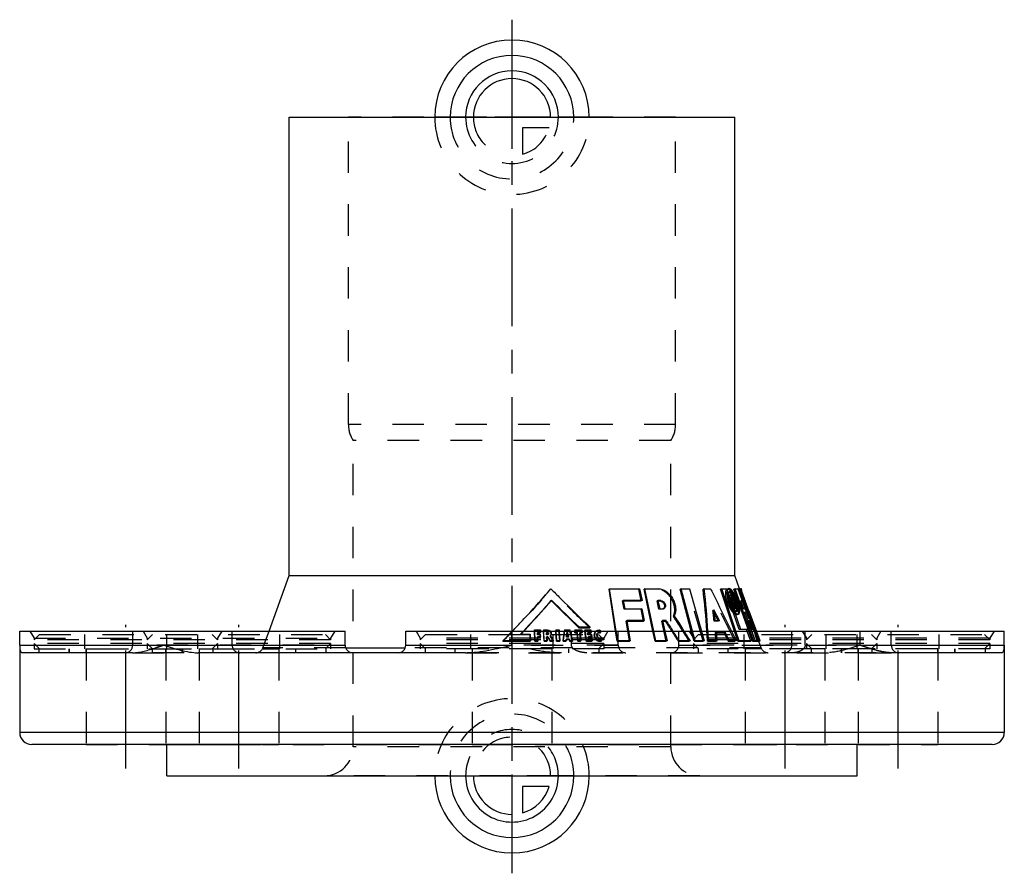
# Model space of a CAD drawing. Header units: millimetres. Extents: x 398 to 602, y 412 to 588.
import ezdxf

# ---------------------------------------------------------------- set-up
doc = ezdxf.new("R2010")
doc.units = ezdxf.units.MM
doc.header["$LTSCALE"] = 65.185185
doc.linetypes.add('CENTER', pattern=[0.6, 0.375, -0.075, 0.075, -0.075])
doc.linetypes.add('HIDDEN', pattern=[0.2, 0.1, -0.1])
for name, color, linetype in [('BOHRUNG', 7, 'CONTINUOUS'), ('KOERPER', 7, 'CONTINUOUS'), ('KONST.EL_MIT_GEO', 7, 'CONTINUOUS'), ('KURVEN', 7, 'CONTINUOUS'), ('L1', 7, 'CONTINUOUS')]:
    doc.layers.add(name, color=color, linetype=linetype)

msp = doc.modelspace()

# ---------------------------------------------------------------- linework, layer by layer
at = {"layer": 'BOHRUNG', "color": 2, "linetype": 'CENTER'}
for p, q in [((420, 433.25), (420, 463.05)), ((443.43, 433.25), (443.43, 463.05)), ((556.57, 433.25), (556.57, 463.05)), ((580, 433.25), (580, 463.05))]:
    msp.add_line(p, q, dxfattribs=at)
at = {"layer": 'BOHRUNG', "color": 8, "linetype": 'HIDDEN'}
for p, q in [((411.75, 458.05), (411.75, 438.25)), ((428.25, 458.05), (428.25, 438.25)), ((435.18, 458.05), (435.18, 438.25)), ((451.68, 458.05), (451.68, 438.25)), ((491.75, 458.05), (491.75, 438.25)), ((508.25, 458.05), (508.25, 438.25)), ((548.32, 458.05), (548.32, 438.25)), ((564.82, 458.05), (564.82, 438.25)), ((571.75, 458.05), (571.75, 438.25)), ((588.25, 458.05), (588.25, 438.25)), ((411.75, 438.25), (428.25, 438.25)), ((435.18, 438.25), (451.68, 438.25)), ((491.75, 438.25), (508.25, 438.25)), ((548.32, 438.25), (564.82, 438.25)), ((571.75, 438.25), (588.25, 438.25))]:
    msp.add_line(p, q, dxfattribs=at)
at = {"layer": 'KOERPER', "color": 7, "linetype": 'Continuous'}
for p, q in [((453.85, 473.25), (453.85, 568.25)), ((453.85, 568.25), (546.15, 568.25)), ((546.15, 473.25), (546.15, 568.25)), ((449.66, 461.75), (453.85, 473.25)), ((453.85, 473.25), (546.15, 473.25)), ((547.14, 470.53), (546.15, 473.25)), ((520.23, 470.53), (520.11, 470.43)), ((521.46, 461.75), (520.11, 470.43)), ((527.54, 470.53), (527.38, 470.43)), ((529.21, 461.75), (527.38, 470.43)), ((535.03, 470.53), (534.82, 470.43)), ((537.15, 461.75), (534.82, 470.43)), ((539.83, 470.53), (539.59, 470.43)), ((543.46, 470.53), (543.2, 470.43)), ((546.09, 461.75), (543.2, 470.43)), ((546.26, 470.53), (545.98, 470.43)), ((549.06, 461.75), (545.98, 470.43)), ((547.42, 470.53), (547.36, 470.51)), ((508.18, 468.17), (508.13, 468.07)), ((523.06, 467.98), (526.78, 467.98)), ((526.94, 468.09), (526.78, 467.98)), ((530.26, 467.98), (530.64, 467.98)), ((530.82, 468.09), (530.64, 467.98)), ((547.7, 467.98), (547.96, 467.98)), ((548.24, 468.09), (547.96, 467.98)), ((548.63, 466.35), (548.02, 468.01)), ((541.95, 465.34), (542.36, 464.53)), ((523.79, 463.8), (527.24, 463.8)), ((527.39, 463.91), (527.24, 463.8)), ((531.21, 463.8), (531.75, 463.8)), ((531.93, 463.91), (531.75, 463.8)), ((542.36, 464.53), (542.6, 464.05)), ((542.6, 464.05), (542.67, 463.91)), ((549.19, 463.8), (549.45, 463.8)), ((549.73, 463.91), (549.45, 463.8)), ((550.15, 462.17), (549.54, 463.84)), ((398, 458.85), (398, 461.75)), ((398, 461.75), (465.43, 461.75)), ((421.43, 458.85), (421.43, 461.75)), ((465.43, 458.85), (465.43, 461.75)), ((478, 458.85), (478, 461.75)), ((506.55, 461.75), (506.55, 461.87)), ((509.14, 461.97), (509.09, 461.87)), ((509.09, 461.75), (509.09, 461.87)), ((510.88, 461.87), (510.86, 461.75)), ((513.07, 461.97), (513, 461.87)), ((513.01, 461.75), (513, 461.87)), ((513.96, 462.54), (513.88, 462.44)), ((513.88, 462.44), (516.1, 462.44)), ((515.18, 461.97), (515.09, 461.87)), ((515.1, 461.75), (515.09, 461.87)), ((516.19, 462.54), (516.1, 462.44)), ((578.57, 461.75), (602, 461.75)), ((578.57, 458.85), (578.57, 461.75)), ((602, 458.85), (602, 461.75)), ((420, 458.85), (421.43, 458.85)), ((458.99, 458.85), (465.43, 458.85)), ((465.53, 458.3), (477.9, 458.3)), ((578.56, 458.85), (580, 458.85)), ((428.5, 431.75), (428.5, 438.25)), ((571.5, 431.75), (571.5, 438.25)), ((428.5, 431.75), (571.5, 431.75))]:
    msp.add_line(p, q, dxfattribs=at)
at = {"layer": 'KOERPER', "color": 8, "linetype": 'HIDDEN'}
for p, q in [((508.03, 470.53), (507.98, 470.43)), ((526.28, 470.43), (520.11, 470.43)), ((526.44, 470.53), (526.28, 470.43)), ((526.78, 467.98), (526.28, 470.43)), ((530.07, 470.43), (527.38, 470.43)), ((530.25, 470.53), (530.07, 470.43)), ((536.56, 470.43), (534.82, 470.43)), ((536.78, 470.53), (536.56, 470.43)), ((539.61, 459.62), (536.56, 470.43)), ((540.87, 470.43), (539.59, 470.43)), ((541.12, 470.53), (540.87, 470.43)), ((544.2, 470.43), (543.2, 470.43)), ((544.46, 470.53), (544.2, 470.43)), ((547.05, 462.07), (544.2, 470.43)), ((545.11, 469.2), (545.13, 469.21)), ((545.4, 469.31), (545.13, 469.21)), ((545.13, 469.21), (545.34, 469.21)), ((545.61, 469.31), (545.34, 469.21)), ((546.33, 466.35), (545.34, 469.21)), ((547.07, 470.43), (545.98, 470.43)), ((546.82, 470.53), (546.54, 470.43)), ((550.42, 459.62), (546.54, 470.43)), ((547.18, 470.53), (546.9, 470.43)), ((549.14, 464.24), (546.9, 470.43)), ((547.36, 470.53), (547.07, 470.43)), ((547.96, 467.98), (547.07, 470.43)), ((547.18, 470.43), (547.14, 470.53)), ((547.37, 470.5), (547.14, 470.43)), ((547.18, 470.43), (547.14, 470.43)), ((548.02, 468.01), (547.14, 470.43)), ((547.45, 470.53), (547.42, 470.53)), ((523.05, 468.09), (522.91, 467.98)), ((522.91, 467.98), (523.06, 467.98)), ((523.21, 466.25), (522.91, 467.98)), ((530.23, 468.09), (530.06, 467.98)), ((530.06, 467.98), (530.26, 467.98)), ((530.45, 466.25), (530.06, 467.98)), ((545.39, 468.7), (545.12, 468.6)), ((545.26, 468.19), (545.12, 468.6)), ((545.53, 468.29), (545.26, 468.19)), ((545.54, 468.9), (545.27, 468.8)), ((545.35, 468.8), (545.27, 468.8)), ((545.54, 468.7), (545.27, 468.6)), ((545.41, 468.19), (545.27, 468.6)), ((545.61, 468.9), (545.35, 468.8)), ((545.63, 467.98), (545.35, 468.8)), ((545.68, 468.29), (545.41, 468.19)), ((545.78, 467.82), (545.51, 467.71)), ((545.82, 468.09), (545.56, 467.98)), ((545.56, 467.98), (545.63, 467.98)), ((545.89, 468.09), (545.63, 467.98)), ((545.96, 467.68), (545.7, 467.58)), ((545.77, 467.58), (545.7, 467.58)), ((546.04, 467.68), (545.77, 467.58)), ((546.19, 466.35), (545.77, 467.58)), ((547.66, 468.09), (547.38, 467.98)), ((547.38, 467.98), (547.7, 467.98)), ((548, 466.25), (547.38, 467.98)), ((523.35, 466.35), (523.21, 466.25)), ((526.75, 466.25), (523.21, 466.25)), ((526.9, 466.35), (526.75, 466.25)), ((527.24, 463.8), (526.75, 466.25)), ((530.63, 466.35), (530.45, 466.25)), ((531.04, 466.25), (530.45, 466.25)), ((531.22, 466.35), (531.04, 466.25)), ((541.86, 466.1), (541.62, 465.99)), ((541.62, 465.99), (541.87, 465.51)), ((541.87, 465.51), (541.95, 465.34)), ((546.13, 466.46), (545.87, 466.35)), ((546.02, 466.35), (545.87, 466.35)), ((546.29, 466.46), (546.02, 466.35)), ((546.46, 466.46), (546.19, 466.35)), ((546.33, 466.35), (546.19, 466.35)), ((546.6, 466.46), (546.33, 466.35)), ((548.28, 466.35), (548, 466.25)), ((548.56, 466.25), (548, 466.25)), ((548.84, 466.35), (548.56, 466.25)), ((549.45, 463.8), (548.56, 466.25)), ((549.54, 463.84), (548.63, 466.35)), ((549.13, 465.92), (548.85, 465.81)), ((551.59, 458.3), (548.85, 465.81)), ((523.77, 463.91), (523.64, 463.8)), ((523.64, 463.8), (523.79, 463.8)), ((524.36, 459.62), (523.64, 463.8)), ((531.18, 463.91), (531.01, 463.8)), ((531.01, 463.8), (531.21, 463.8)), ((531.96, 459.62), (531.01, 463.8)), ((533.6, 464.92), (533.41, 464.82)), ((542.11, 463.91), (541.87, 463.8)), ((542.72, 463.8), (541.87, 463.8)), ((542.67, 463.91), (542.72, 463.8)), ((542.97, 463.91), (542.72, 463.8)), ((549.16, 463.91), (548.88, 463.8)), ((548.88, 463.8), (549.19, 463.8)), ((549.5, 462.07), (548.88, 463.8)), ((549.42, 464.34), (549.14, 464.24)), ((442, 458.85), (442, 461.75)), ((448.41, 458.3), (449.66, 461.75)), ((478, 461.75), (522, 461.75)), ((501.74, 461.07), (501.73, 460.97)), ((501.73, 460.97), (501.81, 461.05)), ((503.77, 461.07), (503.75, 460.97)), ((504.69, 461.97), (504.67, 461.87)), ((505.84, 461.87), (504.67, 461.87)), ((504.74, 459.62), (504.67, 461.87)), ((505.28, 461.48), (505.25, 461.38)), ((505.25, 461.38), (505.86, 461.38)), ((505.27, 460.97), (505.25, 461.38)), ((505.3, 461.07), (505.27, 460.97)), ((505.87, 461.07), (505.83, 460.97)), ((505.88, 461.97), (505.84, 461.87)), ((505.86, 461.38), (505.84, 461.87)), ((505.9, 461.48), (505.86, 461.38)), ((506.58, 461.97), (506.55, 461.87)), ((507.27, 461.87), (506.55, 461.87)), ((506.65, 459.62), (506.55, 461.75)), ((507.17, 461.48), (507.14, 461.38)), ((507.14, 461.38), (507.3, 461.38)), ((507.16, 460.97), (507.14, 461.38)), ((507.2, 461.07), (507.16, 460.97)), ((507.31, 461.97), (507.27, 461.87)), ((507.34, 461.48), (507.3, 461.38)), ((507.36, 461.07), (507.32, 460.97)), ((509.72, 461.87), (509.09, 461.87)), ((509.23, 459.62), (509.09, 461.75)), ((509.77, 461.97), (509.72, 461.87)), ((509.88, 459.62), (509.72, 461.87)), ((510.94, 461.97), (510.88, 461.87)), ((511.88, 461.87), (510.88, 461.87)), ((511.44, 461.48), (511.38, 461.38)), ((511.38, 461.38), (511.46, 461.38)), ((511.52, 461.48), (511.46, 461.38)), ((511.46, 461.38), (511.55, 461.05)), ((511.55, 461.05), (511.62, 460.78)), ((511.95, 461.97), (511.88, 461.87)), ((512.31, 458.85), (512.31, 461.75)), ((514.41, 461.87), (513, 461.87)), ((513.04, 461.38), (513.01, 461.75)), ((513.12, 461.48), (513.04, 461.38)), ((513.04, 461.38), (513.48, 461.38)), ((513.56, 461.48), (513.48, 461.38)), ((513.65, 459.62), (513.48, 461.38)), ((514.11, 461.48), (514.03, 461.38)), ((514.03, 461.38), (514.46, 461.38)), ((514.21, 459.62), (514.03, 461.38)), ((514.49, 461.97), (514.41, 461.87)), ((514.46, 461.38), (514.41, 461.87)), ((514.55, 461.48), (514.46, 461.38)), ((516.26, 461.87), (515.09, 461.87)), ((515.34, 459.62), (515.1, 461.75)), ((515.78, 461.48), (515.69, 461.38)), ((515.69, 461.38), (516.32, 461.38)), ((515.73, 460.97), (515.69, 461.38)), ((515.82, 461.07), (515.73, 460.97)), ((516.35, 461.97), (516.26, 461.87)), ((516.32, 461.38), (516.26, 461.87)), ((516.41, 461.48), (516.32, 461.38)), ((516.46, 461.07), (516.37, 460.97)), ((517.14, 461.05), (517.04, 460.95)), ((517.68, 461.05), (517.58, 460.95)), ((518.28, 461.94), (518.17, 461.84)), ((518.24, 461.31), (518.17, 461.84)), ((518.35, 461.42), (518.24, 461.31)), ((521.79, 459.62), (521.46, 461.75)), ((522, 458.85), (522, 461.75)), ((529.66, 459.62), (529.21, 461.75)), ((534.57, 461.75), (578.57, 461.75)), ((534.57, 458.85), (534.57, 461.75)), ((537.72, 459.62), (537.15, 461.75)), ((542.36, 461.46), (542.12, 461.36)), ((542.12, 461.36), (543.95, 461.36)), ((544.2, 461.46), (543.95, 461.36)), ((543.95, 461.36), (544.11, 461.05)), ((544.11, 461.05), (544.82, 459.62)), ((546.8, 459.62), (546.09, 461.75)), ((547.31, 462.17), (547.05, 462.07)), ((548.61, 462.07), (547.05, 462.07)), ((548.88, 462.17), (548.61, 462.07)), ((549.47, 459.62), (548.61, 462.07)), ((549.81, 459.62), (549.06, 461.75)), ((549.78, 462.17), (549.5, 462.07)), ((550.11, 462.07), (549.5, 462.07)), ((550.39, 462.17), (550.11, 462.07)), ((551, 459.62), (550.11, 462.07)), ((551.07, 459.62), (550.15, 462.17)), ((558, 458.85), (558, 461.75)), ((560.75, 458.85), (560.75, 461.75)), ((498.11, 459.73), (498.12, 459.62)), ((498.12, 459.62), (503.79, 459.62)), ((503.75, 460.97), (501.73, 460.97)), ((503.79, 459.62), (503.75, 460.97)), ((503.81, 459.73), (503.79, 459.62)), ((504.77, 459.73), (504.74, 459.62)), ((504.74, 459.62), (505.32, 459.62)), ((505.83, 460.97), (505.27, 460.97)), ((505.31, 460.58), (505.29, 460.48)), ((505.29, 460.48), (505.85, 460.48)), ((505.32, 459.62), (505.29, 460.48)), ((505.35, 459.73), (505.32, 459.62)), ((505.85, 460.48), (505.83, 460.97)), ((505.89, 460.58), (505.85, 460.48)), ((506.69, 459.73), (506.65, 459.62)), ((506.65, 459.62), (507.23, 459.62)), ((507.32, 460.97), (507.16, 460.97)), ((507.22, 460.58), (507.18, 460.48)), ((507.18, 460.48), (507.38, 460.48)), ((507.23, 459.62), (507.18, 460.48)), ((507.27, 459.73), (507.23, 459.62)), ((507.43, 460.58), (507.38, 460.48)), ((507.38, 460.48), (507.55, 460.2)), ((507.55, 460.2), (507.64, 460.05)), ((507.94, 460.78), (507.89, 460.68)), ((507.94, 459.73), (507.9, 459.62)), ((507.9, 459.62), (508.52, 459.62)), ((508.57, 459.73), (508.52, 459.62)), ((509.28, 459.73), (509.23, 459.62)), ((509.23, 459.62), (509.88, 459.62)), ((509.93, 459.73), (509.88, 459.62)), ((510.64, 459.73), (510.58, 459.62)), ((510.58, 459.62), (511.15, 459.62)), ((511.15, 459.62), (511.2, 459.99)), ((511.22, 459.73), (511.15, 459.62)), ((511.26, 460.09), (511.2, 459.99)), ((511.2, 459.99), (511.84, 459.99)), ((511.33, 460.58), (511.27, 460.48)), ((511.71, 460.48), (511.27, 460.48)), ((511.62, 460.78), (511.66, 460.63)), ((511.66, 460.63), (511.68, 460.56)), ((511.68, 460.56), (511.71, 460.48)), ((511.77, 460.58), (511.71, 460.48)), ((511.91, 460.09), (511.84, 459.99)), ((511.84, 459.99), (511.94, 459.62)), ((512.01, 459.73), (511.94, 459.62)), ((511.94, 459.62), (512.51, 459.62)), ((512.58, 459.73), (512.51, 459.62)), ((513.73, 459.73), (513.65, 459.62)), ((513.65, 459.62), (514.21, 459.62)), ((514.29, 459.73), (514.21, 459.62)), ((515.42, 459.73), (515.34, 459.62)), ((515.34, 459.62), (516.52, 459.62)), ((516.37, 460.97), (515.73, 460.97)), ((515.88, 460.58), (515.79, 460.48)), ((515.79, 460.48), (516.42, 460.48)), ((515.83, 460.11), (515.79, 460.48)), ((515.92, 460.22), (515.83, 460.11)), ((516.47, 460.11), (515.83, 460.11)), ((516.42, 460.48), (516.37, 460.97)), ((516.51, 460.58), (516.42, 460.48)), ((516.56, 460.22), (516.47, 460.11)), ((516.52, 459.62), (516.47, 460.11)), ((516.62, 459.73), (516.52, 459.62)), ((517.09, 460.54), (517.04, 460.95)), ((517.19, 460.64), (517.09, 460.54)), ((517.63, 460.54), (517.58, 460.95)), ((517.73, 460.64), (517.63, 460.54)), ((518.49, 460.28), (518.39, 460.18)), ((518.46, 459.65), (518.39, 460.18)), ((518.56, 459.75), (518.46, 459.65)), ((521.91, 459.73), (521.79, 459.62)), ((521.79, 459.62), (524.36, 459.62)), ((524.5, 459.73), (524.36, 459.62)), ((529.82, 459.73), (529.66, 459.62)), ((529.66, 459.62), (531.96, 459.62)), ((532.14, 459.73), (531.96, 459.62)), ((534.64, 459.73), (534.45, 459.62)), ((534.45, 459.62), (536.74, 459.62)), ((536.94, 459.73), (536.74, 459.62)), ((537.93, 459.73), (537.72, 459.62)), ((537.72, 459.62), (539.61, 459.62)), ((539.83, 459.73), (539.61, 459.62)), ((540.73, 459.73), (540.5, 459.62)), ((540.5, 459.62), (542.28, 459.62)), ((542.51, 459.73), (542.28, 459.62)), ((545.07, 459.73), (544.82, 459.62)), ((544.82, 459.62), (546.2, 459.62)), ((546.46, 459.73), (546.2, 459.62)), ((547.06, 459.73), (546.8, 459.62)), ((546.8, 459.62), (549.47, 459.62)), ((549.75, 459.73), (549.47, 459.62)), ((550.09, 459.73), (549.81, 459.62)), ((549.81, 459.62), (551, 459.62)), ((550.7, 459.73), (550.42, 459.62)), ((551.09, 459.73), (550.81, 459.62)), ((551.28, 459.73), (551, 459.62)), ((551.38, 459.73), (551.07, 459.62)), ((551.07, 459.62), (551.11, 459.62)), ((601.54, 457.25), (398.46, 457.25)), ((408.25, 457.25), (408.25, 458.05)), ((411.75, 457.25), (411.75, 458.05)), ((411.75, 458.05), (428.25, 458.05)), ((458.99, 458.85), (421.43, 458.85)), ((428.25, 457.25), (428.25, 458.05)), ((431.68, 457.25), (431.68, 458.05)), ((431.75, 457.25), (431.75, 458.05)), ((435.18, 458.05), (451.68, 458.05)), ((465.53, 458.3), (448.41, 458.3)), ((455.18, 457.25), (455.18, 458.05)), ((551.59, 458.3), (477.9, 458.3)), ((478, 458.85), (522, 458.85)), ((488.25, 457.25), (488.25, 458.05)), ((508.25, 458.05), (491.75, 458.05)), ((511.75, 457.25), (511.75, 458.05)), ((534.57, 458.85), (578.56, 458.85)), ((544.82, 457.25), (544.82, 458.05)), ((564.82, 458.05), (548.32, 458.05)), ((568.25, 457.25), (568.25, 458.05)), ((568.32, 457.25), (568.32, 458.05)), ((588.25, 458.05), (571.75, 458.05)), ((571.75, 457.25), (571.75, 458.05)), ((588.25, 457.25), (588.25, 458.05)), ((591.75, 457.25), (591.75, 458.05)), ((428.5, 438.25), (571.5, 438.25))]:
    msp.add_line(p, q, dxfattribs=at)
at = {"layer": 'KOERPER', "color": 7, "linetype": 'Continuous'}
for centre, radius, start, end in [((350.72, 449.02), 190.08, 3.841, 6.4685), ((715.5, 674.04), 292.28, 224.8053, 226.3827), ((1173.2, 876.04), 762.5, 212.72754, 212.91123), ((419.83, 458.85), 1.6, 270, 360), ((467.03, 458.85), 1.6, 180, 270), ((476.4, 458.85), 1.6, 270, 360), ((580.17, 458.85), 1.6, 180, 270)]:
    msp.add_arc(centre, radius, start, end, dxfattribs=at)
at = {"layer": 'KOERPER', "color": 8, "linetype": 'HIDDEN'}
for centre, radius, start, end in [((446.52, 434.94), 106.72, 15.9341, 19.4221), ((105.03, 351.74), 455.5, 14.5737, 14.7507), ((99.3, 348.68), 461.95, 14.7569, 14.9138), ((531.06, 466.77), 0.517, 299.5779, 314.9094), ((347.96, 442.79), 195.05, 6.1838, 6.8313), ((448.47, 430.57), 106.39, 15.8495, 19.3468), ((1449.26, 1047.29), 1085.38, 212.45603, 212.78156), ((355.08, 601.43), 201.42, 315.2493, 316.0146), ((372.81, 584.22), 178.36, 316.3218, 316.6319), ((192.55, 502.89), 320.96, 352.2536, 352.5103), ((192.93, 502.84), 320.58, 352.5104, 352.6365), ((193.95, 501.31), 319.94, 352.6674, 352.8294), ((931.27, 577.97), 435.16, 195.4738, 195.7804), ((517.83, 461.05), 0.789, 179.6621, 186.9636), ((517.82, 461.06), 0.783, 136.5184, 149.5706), ((517.95, 460.99), 0.373, 125.1151, 135.7439), ((517.99, 460.81), 0.565, 76.7335, 83.3517), ((517.99, 460.83), 0.549, 69.8082, 76.745), ((518, 460.85), 0.52, 62.2495, 69.8153), ((1267.39, 937.01), 874.69, 212.91136, 213.07736), ((359, 449.65), 181.78, 3.5954, 3.8165), ((360.46, 449.74), 180.32, 3.142, 3.5957), ((355.63, 443.58), 187.34, 4.9127, 5.445), ((706.26, 578.48), 231.24, 210.8061, 210.9296), ((507.49, 461.14), 0.615, 311.3113, 336.2782), ((708.74, 580.27), 233.76, 210.7718, 211.0721), ((443.6, 458.85), 1.6, 180, 270), ((446.91, 458.85), 1.6, 270, 340), ((523.6, 458.85), 1.6, 180, 270), ((532.97, 458.85), 1.6, 270, 360), ((553.09, 458.85), 1.6, 200, 270), ((556.4, 458.85), 1.6, 270, 360)]:
    msp.add_arc(centre, radius, start, end, dxfattribs=at)
for points, knots in [([(507.98, 470.43), (507.36, 469.68), (504.78, 466.64), (502.08, 463.71), (500, 461.55)], [0, 0, 0, 0, 0.246276, 1, 1, 1, 1]), ([(516.1, 462.44), (515.41, 463.1), (512.67, 465.72), (509.97, 468.4), (507.98, 470.43)], [0, 0, 0, 0, 0.250837, 1, 1, 1, 1]), ([(533.41, 464.82), (533.69, 465.32), (533.8, 466.29), (533.51, 467.51), (533.08, 468.45), (532.47, 469.26), (531.54, 470.09), (530.64, 470.43), (530.07, 470.43)], [0, 0, 0, 0, 0.230181, 0.364036, 0.502915, 0.640218, 0.770718, 1, 1, 1, 1]), ([(546.2, 459.62), (545.76, 460.52), (543.98, 464.12), (542.2, 467.73), (540.87, 470.43)], [0, 0, 0, 0, 0.249206, 1, 1, 1, 1]), ([(544.6, 467.78), (544.5, 468.09), (544.34, 468.68), (544.26, 469.39), (544.29, 469.86), (544.37, 470.17), (544.5, 470.37), (544.61, 470.41)], [0, 0, 0, 0, 0.355676, 0.653734, 0.772131, 0.867701, 1, 1, 1, 1]), ([(544.84, 469.8), (544.76, 469.77), (544.61, 469.54), (544.58, 469.09), (544.65, 468.47), (544.77, 468.02), (544.85, 467.78)], [0, 0, 0, 0, 0.131329, 0.344041, 0.642926, 1, 1, 1, 1]), ([(544.61, 470.41), (544.74, 470.47), (545.02, 470.34), (545.28, 470.08), (545.65, 469.61), (546.06, 468.84), (546.35, 468.15), (546.48, 467.78)], [0, 0, 0, 0, 0.125401, 0.22178, 0.342782, 0.648149, 1, 1, 1, 1]), ([(546.3, 467.78), (546.2, 468.07), (545.98, 468.6), (545.65, 469.19), (545.37, 469.55), (545.16, 469.75), (544.95, 469.84), (544.84, 469.8)], [0, 0, 0, 0, 0.351488, 0.656726, 0.777958, 0.874664, 1, 1, 1, 1]), ([(545.12, 468.6), (545.08, 468.73), (545.03, 468.9), (545.05, 469.18), (545.11, 469.2)], [0, 0, 0, 0, 0.666935, 1, 1, 1, 1]), ([(546.64, 465.15), (546.51, 465.09), (546.22, 465.22), (545.92, 465.47), (545.51, 465.93), (545.03, 466.7), (544.73, 467.4), (544.6, 467.78)], [0, 0, 0, 0, 0.125933, 0.223682, 0.345795, 0.651865, 1, 1, 1, 1]), ([(544.85, 467.78), (544.95, 467.49), (545.18, 466.95), (545.54, 466.36), (545.86, 466), (546.08, 465.81), (546.3, 465.72), (546.41, 465.76)], [0, 0, 0, 0, 0.348632, 0.654397, 0.776532, 0.874271, 1, 1, 1, 1]), ([(545.27, 468.8), (545.25, 468.8), (545.24, 468.7), (545.26, 468.64), (545.27, 468.6)], [0, 0, 0, 0, 0.315021, 1, 1, 1, 1]), ([(545.51, 467.71), (545.49, 467.74), (545.38, 467.89), (545.31, 468.06), (545.26, 468.19)], [0, 0, 0, 0, 0.217498, 1, 1, 1, 1]), ([(545.41, 468.19), (545.43, 468.14), (545.47, 468.07), (545.52, 467.98), (545.56, 467.98)], [0, 0, 0, 0, 0.633322, 1, 1, 1, 1]), ([(546.41, 465.76), (546.49, 465.79), (546.58, 465.94), (546.61, 466.17), (546.61, 466.54), (546.51, 467.08), (546.38, 467.54), (546.3, 467.78)], [0, 0, 0, 0, 0.125056, 0.217642, 0.33434, 0.636291, 1, 1, 1, 1]), ([(546.48, 467.78), (546.59, 467.46), (546.77, 466.87), (546.9, 466.16), (546.91, 465.69), (546.87, 465.39), (546.75, 465.19), (546.64, 465.15)], [0, 0, 0, 0, 0.364653, 0.667003, 0.783838, 0.875686, 1, 1, 1, 1]), ([(508.05, 460.89), (508.1, 461), (508.13, 461.25), (507.91, 461.71), (507.52, 461.87), (507.27, 461.87)], [0, 0, 0, 0, 0.242253, 0.492773, 1, 1, 1, 1]), ([(507.3, 461.38), (507.36, 461.38), (507.49, 461.34), (507.55, 461.21), (507.54, 461.15)], [0, 0, 0, 0, 0.513615, 1, 1, 1, 1]), ([(518.17, 461.84), (518.01, 461.88), (517.67, 461.88), (517.36, 461.71), (517.25, 461.59)], [0, 0, 0, 0, 0.512447, 1, 1, 1, 1]), ([(517.42, 459.94), (517.49, 459.87), (517.79, 459.66), (518.2, 459.59), (518.46, 459.65)], [0, 0, 0, 0, 0.262511, 1, 1, 1, 1]), ([(518.39, 460.18), (518.26, 460.1), (517.89, 460.09), (517.65, 460.38), (517.63, 460.54)], [0, 0, 0, 0, 0.48647, 1, 1, 1, 1]), ([(515.52, 457.25), (515.2, 457.25), (514.55, 457.31), (513.4, 457.59), (512.31, 458.24), (512.31, 458.85)], [0, 0, 0, 0, 0.255571, 0.511565, 1, 1, 1, 1]), ([(560.75, 458.85), (560.75, 458.69), (560.67, 458.38), (560.3, 457.93), (559.71, 457.55), (558.95, 457.31), (558.42, 457.25), (558.16, 457.25)], [0, 0, 0, 0, 0.143227, 0.276289, 0.523809, 0.762918, 1, 1, 1, 1])]:
    msp.add_open_spline(points, degree=3, knots=knots, dxfattribs=at)
at = {"layer": 'KOERPER', "color": 7, "linetype": 'Continuous'}
for points, knots in [([(502.47, 461.75), (502.96, 462.27), (504.89, 464.34), (506.77, 466.45), (508.13, 468.07)], [0, 0, 0, 0, 0.252702, 1, 1, 1, 1]), ([(530.64, 467.98), (530.8, 467.98), (531.16, 467.84), (531.51, 467.41), (531.66, 466.87), (531.54, 466.52), (531.43, 466.41)], [0, 0, 0, 0, 0.236121, 0.510004, 0.778601, 1, 1, 1, 1])]:
    msp.add_open_spline(points, degree=3, knots=knots, dxfattribs=at)
at = {"layer": 'KOERPER', "color": 8, "linetype": 'HIDDEN'}
for points in [[(531.32, 466.32), (531.24, 466.27), (531.14, 466.25), (531.04, 466.25)], [(507.53, 461.1), (507.5, 461.02), (507.4, 460.97), (507.32, 460.97)], [(507.54, 461.15), (507.54, 461.13), (507.54, 461.11), (507.53, 461.1)], [(517.15, 461.45), (517.08, 461.33), (517.04, 461.19), (517.04, 461.05)], [(517.58, 460.95), (517.57, 461.06), (517.61, 461.18), (517.68, 461.25)], [(517.73, 461.3), (517.82, 461.36), (517.94, 461.39), (518.05, 461.37)], [(517.09, 460.54), (517.12, 460.31), (517.25, 460.09), (517.42, 459.94)]]:
    msp.add_open_spline(points, degree=3, dxfattribs=at)
at = {"layer": 'KONST.EL_MIT_GEO', "color": 8, "linetype": 'HIDDEN'}
for p, q in [((466.1, 504.57), (466.1, 568.25)), ((533.9, 568.25), (466.1, 568.25)), ((533.9, 504.57), (533.9, 568.25)), ((533.9, 504.57), (466.1, 504.57)), ((467.1, 437.75), (467.1, 501.25)), ((532.9, 501.25), (467.1, 501.25)), ((532.9, 437.75), (532.9, 501.25)), ((544.88, 470.52), (544.61, 470.41)), ((545.11, 469.91), (544.84, 469.81)), ((545.38, 469.31), (545.11, 469.2)), ((545.4, 469.31), (545.38, 469.31)), ((545.61, 469.31), (545.4, 469.31)), ((546.6, 466.46), (545.61, 469.31)), ((546.82, 470.53), (550.7, 459.73)), ((549.42, 464.34), (547.18, 470.53)), ((547.18, 470.43), (547.46, 470.53)), ((547.42, 470.53), (547.46, 470.53)), ((551.39, 459.73), (547.46, 470.53)), ((545.39, 468.7), (545.53, 468.29)), ((545.54, 468.9), (545.61, 468.9)), ((545.68, 468.29), (545.54, 468.7)), ((545.61, 468.9), (545.89, 468.09)), ((545.89, 468.09), (545.82, 468.09)), ((545.96, 467.68), (546.04, 467.68)), ((546.11, 467.14), (545.96, 467.68)), ((546.04, 467.68), (546.46, 466.46)), ((531.32, 466.32), (531.5, 466.43)), ((546.22, 466.73), (546.11, 467.14)), ((546.13, 466.46), (546.29, 466.46)), ((546.29, 466.46), (546.22, 466.73)), ((546.41, 465.76), (546.68, 465.86)), ((546.46, 466.46), (546.6, 466.46)), ((546.64, 465.15), (546.91, 465.25)), ((549.83, 463.85), (549.8, 463.93)), ((400.13, 461.75), (401, 460.25)), ((400.13, 461.75), (463.3, 461.75)), ((401, 459.95), (402.1, 461.05)), ((402.1, 461.05), (461.33, 461.05)), ((411.5, 458.05), (411.5, 461.05)), ((423.57, 461.75), (424.43, 460.25)), ((424.43, 459.95), (425.53, 461.05)), ((428.5, 458.05), (428.5, 461.05)), ((434.93, 458.05), (434.93, 461.05)), ((439, 459.95), (437.9, 461.05)), ((439.87, 461.75), (439, 460.25)), ((451.93, 458.05), (451.93, 461.05)), ((462.43, 459.95), (461.33, 461.05)), ((463.3, 461.75), (462.43, 460.25)), ((480.13, 461.75), (481, 460.25)), ((481, 459.95), (482.1, 461.05)), ((482.1, 461.05), (517.9, 461.05)), ((491.5, 458.05), (491.5, 461.05)), ((499.28, 460.92), (499.41, 461.05)), ((500.05, 461.7), (500.1, 461.75)), ((501.74, 461.07), (503.77, 461.07)), ((503.77, 461.07), (503.81, 459.73)), ((504.77, 459.73), (504.7, 461.75)), ((505.9, 461.48), (505.28, 461.48)), ((505.28, 461.48), (505.3, 461.07)), ((505.3, 461.07), (505.87, 461.07)), ((505.87, 461.07), (505.89, 460.58)), ((505.89, 461.75), (505.9, 461.48)), ((506.69, 459.73), (506.59, 461.75)), ((507.34, 461.48), (507.17, 461.48)), ((507.17, 461.48), (507.2, 461.07)), ((507.2, 461.07), (507.36, 461.07)), ((507.53, 461.1), (507.57, 461.2)), ((508.5, 458.05), (508.5, 461.05)), ((509.28, 459.73), (509.15, 461.75)), ((509.79, 461.75), (509.93, 459.73)), ((511.39, 461.05), (511.34, 460.68)), ((511.42, 461.28), (511.39, 461.05)), ((511.43, 461.38), (511.42, 461.28)), ((511.44, 461.48), (511.43, 461.38)), ((511.52, 461.48), (511.44, 461.48)), ((511.55, 461.38), (511.52, 461.48)), ((511.64, 461.05), (511.55, 461.38)), ((511.74, 460.68), (511.64, 461.05)), ((512.01, 461.75), (512.09, 461.47)), ((512.09, 461.47), (512.16, 461.22)), ((512.16, 461.22), (512.21, 461.05)), ((513.12, 461.48), (513.09, 461.75)), ((513.56, 461.48), (513.12, 461.48)), ((513.73, 459.73), (513.56, 461.48)), ((514.55, 461.48), (514.11, 461.48)), ((514.11, 461.48), (514.29, 459.73)), ((514.52, 461.75), (514.55, 461.48)), ((515.42, 459.73), (515.2, 461.75)), ((516.41, 461.48), (515.78, 461.48)), ((515.78, 461.48), (515.82, 461.07)), ((515.82, 461.07), (516.46, 461.07)), ((516.38, 461.75), (516.41, 461.48)), ((516.46, 461.07), (516.51, 460.58)), ((517.19, 460.64), (517.14, 461.05)), ((517.35, 461.7), (517.25, 461.59)), ((517.78, 461.36), (517.68, 461.25)), ((517.68, 461.05), (517.73, 460.64)), ((519, 459.95), (517.9, 461.05)), ((518.3, 461.75), (518.35, 461.42)), ((519.87, 461.75), (519, 460.25)), ((521.91, 459.73), (521.6, 461.75)), ((524.15, 461.75), (524.5, 459.73)), ((529.82, 459.73), (529.4, 461.75)), ((531.68, 461.75), (532.14, 459.73)), ((536.7, 461.75), (537.57, 460.25)), ((537.93, 459.73), (537.39, 461.75)), ((537.57, 459.95), (538.67, 461.05)), ((538.67, 461.05), (597.9, 461.05)), ((539.26, 461.75), (539.83, 459.73)), ((544.2, 461.46), (542.36, 461.46)), ((542.36, 461.46), (542.4, 461.05)), ((544.4, 461.05), (544.2, 461.46)), ((545.07, 459.73), (544.4, 461.05)), ((545.46, 461.75), (545.8, 461.05)), ((545.8, 461.05), (546.46, 459.73)), ((547.06, 459.73), (546.38, 461.75)), ((548.07, 458.05), (548.07, 461.05)), ((549.03, 461.75), (549.75, 459.73)), ((550.09, 459.73), (549.37, 461.75)), ((550.5, 461.75), (550.49, 461.78)), ((550.55, 461.75), (551.28, 459.73)), ((551.36, 459.73), (550.62, 461.75)), ((560.13, 461.75), (561, 460.25)), ((561, 459.95), (562.1, 461.05)), ((565.07, 458.05), (565.07, 461.05)), ((571.5, 458.05), (571.5, 461.05)), ((575.57, 459.95), (574.47, 461.05)), ((576.43, 461.75), (575.57, 460.25)), ((578.57, 461.75), (599.87, 461.75)), ((588.5, 458.05), (588.5, 461.05)), ((599, 459.95), (597.9, 461.05)), ((599.87, 461.75), (599, 460.25)), ((401, 460.25), (401, 459.95)), ((401, 460.25), (462.43, 460.25)), ((462.43, 459.95), (401, 459.95)), ((401, 459.15), (401, 458.05)), ((402.1, 458.05), (401, 459.15)), ((462.43, 459.15), (401, 459.15)), ((424.43, 460.25), (424.43, 459.95)), ((425.53, 458.05), (424.43, 459.15)), ((424.43, 459.15), (424.43, 458.05)), ((437.9, 458.05), (439, 459.15)), ((439, 460.25), (439, 459.95)), ((439, 459.15), (439, 458.05)), ((461.33, 458.05), (462.43, 459.15)), ((462.43, 460.25), (462.43, 459.95)), ((462.43, 459.15), (462.43, 458.05)), ((519, 460.25), (481, 460.25)), ((481, 460.25), (481, 459.95)), ((519, 459.95), (481, 459.95)), ((519, 459.15), (481, 459.15)), ((482.1, 458.05), (481, 459.15)), ((481, 459.15), (481, 458.05)), ((503.81, 459.73), (498.11, 459.73)), ((505.35, 459.73), (504.77, 459.73)), ((505.89, 460.58), (505.31, 460.58)), ((505.31, 460.58), (505.35, 459.73)), ((507.27, 459.73), (506.69, 459.73)), ((507.43, 460.58), (507.22, 460.58)), ((507.22, 460.58), (507.27, 459.73)), ((507.48, 460.49), (507.43, 460.58)), ((507.94, 459.73), (507.77, 460.01)), ((507.94, 460.78), (507.97, 460.73)), ((508.57, 459.73), (507.94, 459.73)), ((507.97, 460.73), (508.01, 460.66)), ((508.01, 460.66), (508.15, 460.43)), ((508.05, 460.89), (508.1, 461)), ((508.5, 459.84), (508.57, 459.73)), ((509.93, 459.73), (509.28, 459.73)), ((511.22, 459.73), (510.64, 459.73)), ((511.26, 460.09), (511.22, 459.77)), ((511.22, 459.77), (511.22, 459.73)), ((511.91, 460.09), (511.26, 460.09)), ((511.34, 460.68), (511.33, 460.58)), ((511.33, 460.58), (511.77, 460.58)), ((511.77, 460.58), (511.74, 460.68)), ((512.01, 459.73), (511.91, 460.09)), ((512.58, 459.73), (512.01, 459.73)), ((512.56, 459.8), (512.58, 459.73)), ((514.29, 459.73), (513.73, 459.73)), ((516.62, 459.73), (515.42, 459.73)), ((516.51, 460.58), (515.88, 460.58)), ((515.88, 460.58), (515.92, 460.22)), ((515.92, 460.22), (516.56, 460.22)), ((516.56, 460.22), (516.62, 459.73)), ((517.9, 458.05), (519, 459.15)), ((518.49, 460.28), (518.56, 459.75)), ((519, 460.25), (519, 459.95)), ((519, 459.15), (519, 458.05)), ((524.5, 459.73), (521.91, 459.73)), ((532.14, 459.73), (529.82, 459.73)), ((534.64, 459.73), (534.57, 459.84)), ((536.94, 459.73), (534.64, 459.73)), ((599, 460.25), (537.57, 460.25)), ((537.57, 460.25), (537.57, 459.95)), ((599, 459.95), (537.57, 459.95)), ((599, 459.15), (537.57, 459.15)), ((538.67, 458.05), (537.57, 459.15)), ((537.57, 459.15), (537.57, 458.05)), ((539.83, 459.73), (537.93, 459.73)), ((542.51, 459.73), (540.73, 459.73)), ((546.46, 459.73), (545.07, 459.73)), ((549.75, 459.73), (547.06, 459.73)), ((551.28, 459.73), (550.09, 459.73)), ((551.11, 459.62), (551.39, 459.73)), ((551.39, 459.73), (551.36, 459.73)), ((561, 460.25), (561, 459.95)), ((562.1, 458.05), (561, 459.15)), ((561, 459.15), (561, 458.05)), ((574.47, 458.05), (575.57, 459.15)), ((575.57, 460.25), (575.57, 459.95)), ((575.57, 459.15), (575.57, 458.05)), ((597.9, 458.05), (599, 459.15)), ((599, 460.25), (599, 459.95)), ((599, 459.15), (599, 458.05)), ((401, 458.05), (462.43, 458.05)), ((402, 458.05), (402, 457.25)), ((408.25, 458.05), (408.25, 457.25)), ((421.39, 457.25), (435.01, 457.25)), ((425.43, 458.05), (425.43, 457.25)), ((431.75, 458.05), (431.75, 457.25)), ((438, 458.05), (438, 457.25)), ((461.43, 458.05), (461.43, 457.25)), ((519, 458.05), (481, 458.05)), ((482, 458.05), (482, 457.25)), ((490.37, 457.25), (523.6, 457.25)), ((522, 458.85), (500, 458.85)), ((518, 458.05), (518, 457.25)), ((532.97, 457.25), (578.61, 457.25)), ((572.12, 458.85), (534.57, 458.85)), ((599, 458.05), (537.57, 458.05)), ((538.57, 458.05), (538.57, 457.25)), ((562, 458.05), (562, 457.25)), ((568.25, 458.05), (568.25, 457.25)), ((574.57, 458.05), (574.57, 457.25)), ((591.75, 458.05), (591.75, 457.25)), ((598, 458.05), (598, 457.25)), ((532.9, 437.75), (467.1, 437.75)), ((538.9, 431.75), (461.1, 431.75))]:
    msp.add_line(p, q, dxfattribs=at)
at = {"layer": 'KONST.EL_MIT_GEO', "color": 7, "linetype": 'Continuous'}
for p, q in [((520.23, 470.53), (526.44, 470.53)), ((521.6, 461.75), (520.23, 470.53)), ((526.44, 470.53), (526.94, 468.09)), ((527.54, 470.53), (530.25, 470.53)), ((529.4, 461.75), (527.54, 470.53)), ((535.03, 470.53), (536.78, 470.53)), ((537.39, 461.75), (535.03, 470.53)), ((536.78, 470.53), (539.26, 461.75)), ((539.83, 470.53), (541.12, 470.53)), ((543.46, 470.53), (544.46, 470.53)), ((546.38, 461.75), (543.46, 470.53)), ((544.46, 470.53), (547.31, 462.17)), ((546.26, 470.53), (547.36, 470.53)), ((549.37, 461.75), (546.26, 470.53)), ((547.36, 470.53), (548.24, 468.09)), ((550.62, 461.75), (547.42, 470.53)), ((526.94, 468.09), (523.05, 468.09)), ((523.05, 468.09), (523.35, 466.35)), ((530.82, 468.09), (530.23, 468.09)), ((530.23, 468.09), (530.63, 466.35)), ((548.24, 468.09), (547.66, 468.09)), ((547.66, 468.09), (548.28, 466.35)), ((523.35, 466.35), (526.9, 466.35)), ((526.9, 466.35), (527.39, 463.91)), ((530.63, 466.35), (531.22, 466.35)), ((548.28, 466.35), (548.84, 466.35)), ((548.84, 466.35), (549.73, 463.91)), ((527.39, 463.91), (523.77, 463.91)), ((523.77, 463.91), (524.15, 461.75)), ((531.93, 463.91), (531.18, 463.91)), ((531.18, 463.91), (531.68, 461.75)), ((542.11, 463.91), (542.97, 463.91)), ((549.73, 463.91), (549.16, 463.91)), ((549.16, 463.91), (549.78, 462.17)), ((478, 461.75), (578.57, 461.75)), ((500, 458.85), (500, 461.75)), ((504.69, 461.97), (505.88, 461.97)), ((504.7, 461.75), (504.69, 461.97)), ((505.88, 461.97), (505.89, 461.75)), ((506.58, 461.97), (507.31, 461.97)), ((506.59, 461.75), (506.58, 461.97)), ((509.14, 461.97), (509.77, 461.97)), ((509.15, 461.75), (509.14, 461.97)), ((509.77, 461.97), (509.79, 461.75)), ((510.91, 461.75), (510.94, 461.97)), ((510.94, 461.97), (511.95, 461.97)), ((511.95, 461.97), (512.01, 461.75)), ((513.07, 461.97), (514.49, 461.97)), ((513.09, 461.75), (513.07, 461.97)), ((516.19, 462.54), (513.96, 462.54)), ((514.49, 461.97), (514.52, 461.75)), ((515.18, 461.97), (516.35, 461.97)), ((515.2, 461.75), (515.18, 461.97)), ((516.35, 461.97), (516.38, 461.75)), ((518.28, 461.94), (518.3, 461.75)), ((535.32, 462.23), (535.63, 461.75)), ((547.31, 462.17), (548.88, 462.17)), ((548.88, 462.17), (549.03, 461.75)), ((549.78, 462.17), (550.39, 462.17)), ((550.39, 462.17), (550.55, 461.75)), ((572.12, 458.85), (572.12, 461.75)), ((398, 458.85), (398, 440.75)), ((398, 458.85), (420, 458.85)), ((421.39, 457.25), (398.46, 457.25)), ((421.43, 458.85), (458.99, 458.85)), ((490.37, 457.25), (435.01, 457.25)), ((478, 458.85), (500, 458.85)), ((572.12, 458.85), (578.57, 458.85)), ((601.54, 457.25), (578.61, 457.25)), ((580, 458.85), (602, 458.85)), ((602, 458.85), (602, 440.75)), ((602, 440.75), (398, 440.75)), ((599.5, 438.25), (400.5, 438.25))]:
    msp.add_line(p, q, dxfattribs=at)
at = {"layer": 'KONST.EL_MIT_GEO', "color": 8, "linetype": 'HIDDEN'}
for centre, radius, start, end in [((472.1, 504.57), 6, 180, 213.5573), ((527.9, 504.57), 6, 326.4427, 360), ((444.24, 434.26), 109.4, 15.9636, 19.3659), ((549.87, 469.54), 5.03, 191.1841, 193.7533), ((550.28, 469.64), 5.45, 193.7434, 196.6582), ((550.38, 469.67), 5.56, 196.6447, 198.7311), ((106.65, 352.41), 454.03, 14.5479, 14.7254), ((536.69, 464.35), 10.66, 19.3507, 25.5091), ((547.09, 467.05), 1.34, 230.4741, 232.245), ((443.43, 428.86), 112, 18.5722, 19.3189), ((446.6, 429.93), 108.67, 18.2344, 18.5701), ((449.84, 430.99), 105.25, 17.4021, 18.1889), ((357.66, 599.78), 198.34, 315.6165, 315.7347), ((359.8, 597.7), 195.36, 315.7346, 315.8818), ((371.63, 586.16), 180.48, 316.1259, 316.4234), ((507.36, 461.35), 0.272, 269.9957, 281.7793), ((507.39, 461.28), 0.198, 305.2708, 318.1269), ((507.41, 461.18), 0.757, 39.7444, 48.7382), ((507.52, 461.25), 0.628, 336.2179, 341.3996), ((192.6, 503.36), 321.02, 352.188, 352.4263), ((192.97, 503.31), 320.65, 352.4263, 352.5524), ((932.58, 578.87), 436.57, 195.6565, 195.8271), ((517.92, 461.15), 0.789, 130.9303, 186.9271), ((518.05, 461.1), 0.376, 129.5023, 142.8477), ((1277.1, 944.97), 886.96, 213.0116, 213.15872), ((359.81, 450.02), 181.18, 3.4903, 3.7121), ((361.18, 450.1), 179.8, 3.0684, 3.4906), ((356.69, 443.98), 186.49, 4.845, 5.253), ((452.26, 431.75), 102.72, 17.226, 17.3996), ((453.23, 432.06), 101.7, 16.9963, 17.2261), ((454.8, 432.54), 100.05, 16.5581, 16.9767), ((456.57, 433.06), 98.21, 16.17, 16.558), ((351.75, 605.59), 206.63, 315.0973, 315.5614), ((705.68, 578.81), 230.82, 210.8361, 210.9738), ((709.98, 581.69), 235.46, 210.9983, 211.1642), ((458.28, 433.56), 96.43, 15.7469, 16.1701), ((461.1, 437.75), 6, 270, 360), ((538.9, 437.75), 6, 180, 270)]:
    msp.add_arc(centre, radius, start, end, dxfattribs=at)
at = {"layer": 'KONST.EL_MIT_GEO', "color": 7, "linetype": 'Continuous'}
for centre, radius, start, end in [((353.88, 449.61), 187.12, 3.7202, 6.4206), ((729.52, 689.56), 313.06, 225.0067, 226.4834), ((531.22, 466.96), 0.606, 269.9583, 278.9581), ((347.38, 443.02), 195.85, 6.5529, 6.768), ((349.42, 443.25), 193.8, 6.1191, 6.5533), ((1183.01, 883.85), 774.76, 212.82204, 213.01206), ((1370.88, 999.1), 993.16, 212.53764, 212.72171), ((400.5, 440.75), 2.5, 180, 270), ((599.5, 440.75), 2.5, 270, 360)]:
    msp.add_arc(centre, radius, start, end, dxfattribs=at)
for points, knots in [([(500.1, 461.75), (500.79, 462.47), (503.52, 465.32), (506.15, 468.27), (508.03, 470.53)], [0, 0, 0, 0, 0.253577, 1, 1, 1, 1]), ([(508.03, 470.53), (508.7, 469.86), (511.38, 467.16), (514.11, 464.51), (516.19, 462.54)], [0, 0, 0, 0, 0.248945, 1, 1, 1, 1]), ([(530.25, 470.53), (530.82, 470.53), (531.73, 470.19), (532.66, 469.37), (533.27, 468.55), (533.71, 467.62), (534, 466.4), (533.88, 465.42), (533.6, 464.92)], [0, 0, 0, 0, 0.229292, 0.359725, 0.497029, 0.635996, 0.769934, 1, 1, 1, 1]), ([(541.12, 470.53), (541.48, 469.8), (542.93, 466.87), (544.37, 463.94), (545.46, 461.75)], [0, 0, 0, 0, 0.250588, 1, 1, 1, 1]), ([(508.18, 468.17), (507.72, 467.63), (505.83, 465.45), (503.88, 463.32), (502.39, 461.75)], [0, 0, 0, 0, 0.247193, 1, 1, 1, 1]), ([(530.82, 468.09), (531, 468.09), (531.38, 467.92), (531.74, 467.43), (531.85, 466.85), (531.64, 466.5), (531.5, 466.43)], [0, 0, 0, 0, 0.241588, 0.521973, 0.786783, 1, 1, 1, 1]), ([(517.56, 461.85), (517.72, 461.94), (517.97, 461.99), (518.21, 461.96), (518.28, 461.94)], [0, 0, 0, 0, 0.74053, 1, 1, 1, 1]), ([(398, 458.85), (398, 458.49), (398.05, 457.99), (398.2, 457.45), (398.37, 457.25), (398.46, 457.25)], [0, 0, 0, 0, 0.617905, 0.85178, 1, 1, 1, 1]), ([(421.39, 457.25), (422.19, 457.25), (423.85, 457.54), (425.44, 458.04), (426.26, 458.31)], [0, 0, 0, 0, 0.485615, 1, 1, 1, 1]), ([(427.88, 458.85), (429.02, 458.46), (431.34, 457.7), (433.77, 457.25), (435.01, 457.25)], [0, 0, 0, 0, 0.493657, 1, 1, 1, 1]), ([(490.37, 457.25), (491.99, 457.25), (495.24, 457.72), (498.41, 458.47), (500, 458.85)], [0, 0, 0, 0, 0.499144, 1, 1, 1, 1]), ([(573.76, 458.3), (574.57, 458.03), (576.16, 457.54), (577.81, 457.25), (578.61, 457.25)], [0, 0, 0, 0, 0.514339, 1, 1, 1, 1]), ([(601.54, 457.25), (601.63, 457.25), (601.8, 457.45), (601.95, 457.99), (602, 458.49), (602, 458.85)], [0, 0, 0, 0, 0.14822, 0.382096, 1, 1, 1, 1])]:
    msp.add_open_spline(points, degree=3, knots=knots, dxfattribs=at)
at = {"layer": 'KONST.EL_MIT_GEO', "color": 8, "linetype": 'HIDDEN'}
for points, knots in [([(544.88, 470.52), (544.76, 470.47), (544.63, 470.27), (544.56, 469.97), (544.52, 469.49), (544.6, 468.78), (544.76, 468.19), (544.86, 467.88)], [0, 0, 0, 0, 0.132338, 0.227682, 0.345801, 0.643726, 1, 1, 1, 1]), ([(545.11, 469.91), (545.07, 469.89), (544.98, 469.83), (544.89, 469.63), (544.87, 469.45), (544.86, 469.35)], [0, 0, 0, 0, 0.180282, 0.52454, 1, 1, 1, 1]), ([(544.86, 469.35), (544.86, 469.33), (544.86, 469.21), (544.86, 469.08), (544.87, 468.99)], [0, 0, 0, 0, 0.230414, 1, 1, 1, 1]), ([(545.93, 469.64), (545.84, 469.79), (545.66, 470.05), (545.36, 470.39), (545.03, 470.58), (544.88, 470.52)], [0, 0, 0, 0, 0.360909, 0.646316, 1, 1, 1, 1]), ([(546.57, 467.88), (546.47, 468.17), (546.25, 468.7), (545.92, 469.29), (545.63, 469.65), (545.43, 469.85), (545.21, 469.94), (545.11, 469.91)], [0, 0, 0, 0, 0.352175, 0.657289, 0.778226, 0.874693, 1, 1, 1, 1]), ([(545.38, 469.31), (545.31, 469.28), (545.29, 469.01), (545.35, 468.83), (545.39, 468.7)], [0, 0, 0, 0, 0.332744, 1, 1, 1, 1]), ([(546.31, 468.94), (546.28, 469), (546.17, 469.24), (546.04, 469.48), (545.93, 469.64)], [0, 0, 0, 0, 0.263791, 1, 1, 1, 1]), ([(544.86, 467.88), (544.99, 467.5), (545.3, 466.8), (545.77, 466.03), (546.19, 465.57), (546.49, 465.32), (546.77, 465.2), (546.91, 465.25)], [0, 0, 0, 0, 0.348771, 0.654738, 0.77659, 0.874106, 1, 1, 1, 1]), ([(544.87, 468.99), (544.87, 468.96), (544.89, 468.81), (544.91, 468.67), (544.93, 468.56)], [0, 0, 0, 0, 0.236725, 1, 1, 1, 1]), ([(545.12, 467.88), (545.16, 467.74), (545.36, 467.23), (545.62, 466.73), (545.87, 466.41)], [0, 0, 0, 0, 0.266098, 1, 1, 1, 1]), ([(545.54, 468.9), (545.52, 468.9), (545.5, 468.8), (545.52, 468.74), (545.54, 468.7)], [0, 0, 0, 0, 0.314813, 1, 1, 1, 1]), ([(545.53, 468.29), (545.55, 468.24), (545.61, 468.08), (545.7, 467.92), (545.78, 467.82)], [0, 0, 0, 0, 0.271599, 1, 1, 1, 1]), ([(545.68, 468.29), (545.7, 468.24), (545.73, 468.17), (545.79, 468.09), (545.82, 468.09)], [0, 0, 0, 0, 0.633559, 1, 1, 1, 1]), ([(546.68, 465.86), (546.76, 465.89), (546.85, 466.04), (546.88, 466.27), (546.89, 466.64), (546.79, 467.19), (546.65, 467.64), (546.57, 467.88)], [0, 0, 0, 0, 0.125098, 0.217417, 0.333805, 0.635654, 1, 1, 1, 1]), ([(546.99, 467.09), (546.98, 467.16), (546.9, 467.42), (546.82, 467.69), (546.75, 467.88)], [0, 0, 0, 0, 0.242491, 1, 1, 1, 1]), ([(545.87, 466.41), (545.89, 466.38), (545.97, 466.28), (546.05, 466.19), (546.11, 466.13)], [0, 0, 0, 0, 0.268827, 1, 1, 1, 1]), ([(546.27, 465.99), (546.3, 465.96), (546.42, 465.88), (546.58, 465.82), (546.68, 465.86)], [0, 0, 0, 0, 0.324059, 1, 1, 1, 1]), ([(546.91, 465.25), (547.11, 465.32), (547.21, 465.83), (547.14, 466.43), (547.05, 466.86), (546.99, 467.09)], [0, 0, 0, 0, 0.329576, 0.624944, 1, 1, 1, 1]), ([(507.52, 461.41), (507.55, 461.39), (507.59, 461.32), (507.59, 461.23), (507.57, 461.2)], [0, 0, 0, 0, 0.507486, 1, 1, 1, 1]), ([(507.99, 461.67), (508.06, 461.58), (508.17, 461.38), (508.15, 461.15), (508.12, 461.05)], [0, 0, 0, 0, 0.508434, 1, 1, 1, 1]), ([(517.81, 461.39), (517.92, 461.47), (518.13, 461.5), (518.3, 461.44), (518.35, 461.42)], [0, 0, 0, 0, 0.732337, 1, 1, 1, 1]), ([(518.49, 460.28), (518.36, 460.2), (517.99, 460.19), (517.75, 460.48), (517.73, 460.64)], [0, 0, 0, 0, 0.486434, 1, 1, 1, 1]), ([(518.56, 459.75), (518.5, 459.74), (518.22, 459.7), (517.92, 459.78), (517.74, 459.88)], [0, 0, 0, 0, 0.242987, 1, 1, 1, 1]), ([(509.63, 457.25), (508.01, 457.25), (504.76, 457.72), (501.59, 458.47), (500, 458.85)], [0, 0, 0, 0, 0.499144, 1, 1, 1, 1]), ([(572.12, 458.85), (570.98, 458.46), (568.66, 457.7), (566.23, 457.25), (564.99, 457.25)], [0, 0, 0, 0, 0.493657, 1, 1, 1, 1]), ([(578.61, 457.25), (578.09, 457.25), (577.01, 457.38), (574.83, 457.92), (573.22, 458.48), (572.12, 458.85)], [0, 0, 0, 0, 0.236666, 0.482929, 1, 1, 1, 1])]:
    msp.add_open_spline(points, degree=3, knots=knots, dxfattribs=at)
at = {"layer": 'KONST.EL_MIT_GEO', "color": 7, "linetype": 'Continuous'}
for points in [[(531.5, 466.43), (531.44, 466.39), (531.38, 466.37), (531.32, 466.36)], [(542.97, 463.91), (542.6, 464.64), (542.23, 465.37), (541.86, 466.1)], [(507.31, 461.97), (507.53, 461.97), (507.75, 461.89), (507.91, 461.75)], [(517.41, 461.75), (517.45, 461.79), (517.5, 461.82), (517.56, 461.85)], [(426.26, 458.31), (426.8, 458.48), (427.34, 458.67), (427.88, 458.85)], [(572.12, 458.85), (572.67, 458.67), (573.22, 458.48), (573.76, 458.3)]]:
    msp.add_open_spline(points, degree=3, dxfattribs=at)
at = {"layer": 'KONST.EL_MIT_GEO', "color": 8, "linetype": 'HIDDEN'}
for points in [[(546.11, 466.13), (546.15, 466.09), (546.19, 466.05), (546.23, 466.02)], [(507.34, 461.48), (507.4, 461.48), (507.47, 461.46), (507.52, 461.41)], [(507.5, 461.12), (507.48, 461.1), (507.45, 461.08), (507.42, 461.08)], [(507.57, 461.2), (507.56, 461.18), (507.55, 461.16), (507.54, 461.14)], [(517.68, 461.05), (517.67, 461.14), (517.69, 461.25), (517.75, 461.32)], [(535.63, 461.75), (536.07, 461.08), (536.5, 460.4), (536.94, 459.73)], [(508.1, 461), (508.06, 460.91), (508.01, 460.84), (507.94, 460.78)], [(517.39, 460.17), (517.29, 460.31), (517.21, 460.48), (517.19, 460.64)], [(517.74, 459.88), (517.6, 459.95), (517.48, 460.06), (517.39, 460.17)], [(427.88, 458.85), (427.34, 458.67), (426.8, 458.48), (426.26, 458.3)]]:
    msp.add_open_spline(points, degree=3, dxfattribs=at)
at = {"layer": 'KURVEN', "color": 8, "linetype": 'HIDDEN'}
for p, q in [((516, 568.25), (484, 568.25)), ((500, 568.25), (500, 558.65)), ((502.2, 566.05), (502.2, 560.56)), ((507.69, 566.05), (502.2, 566.05)), ((500, 441.35), (500, 431.75)), ((509.6, 431.75), (500, 431.75))]:
    msp.add_line(p, q, dxfattribs=at)
at = {"layer": 'KURVEN', "color": 40, "linetype": 'Continuous'}
for p, q in [((500, 431.75), (500, 423.75)), ((507.69, 429.55), (502.2, 429.55)), ((502.2, 429.55), (502.2, 424.06))]:
    msp.add_line(p, q, dxfattribs=at)
for centre, radius, start, end in [((500, 568.25), 16, 0, 180), ((500, 568.25), 12.8, 0, 180), ((500, 568.25), 9.6, 0, 179.9999), ((500, 568.25), 8, 0, 179.9999), ((500, 431.75), 16, 180, 360), ((500, 431.75), 12.8, 180, 360), ((500, 431.75), 9.6, 179.9999, 360), ((500, 431.75), 8, 179.9999, 270), ((500, 431.75), 8, 285.962, 344.038)]:
    msp.add_arc(centre, radius, start, end, dxfattribs=at)
at = {"layer": 'KURVEN', "color": 8, "linetype": 'HIDDEN'}
for centre, radius, start, end in [((500, 568.25), 16, 180, 360), ((500, 568.25), 12.8, 180, 360), ((500, 568.25), 9.6, 179.9999, 360), ((500, 568.25), 8, 179.9999, 270), ((500, 568.25), 8, 285.962, 344.038), ((500, 431.75), 16, 0, 180), ((500, 431.75), 12.8, 0, 180), ((500, 431.75), 9.6, 0, 179.9999), ((500, 431.75), 8, 0, 179.9999)]:
    msp.add_arc(centre, radius, start, end, dxfattribs=at)
at = {"layer": 'L1', "color": 2, "linetype": 'CENTER'}
msp.add_line((500, 588.47), (500, 411.53), dxfattribs=at)

doc.saveas('drawing.dxf')
